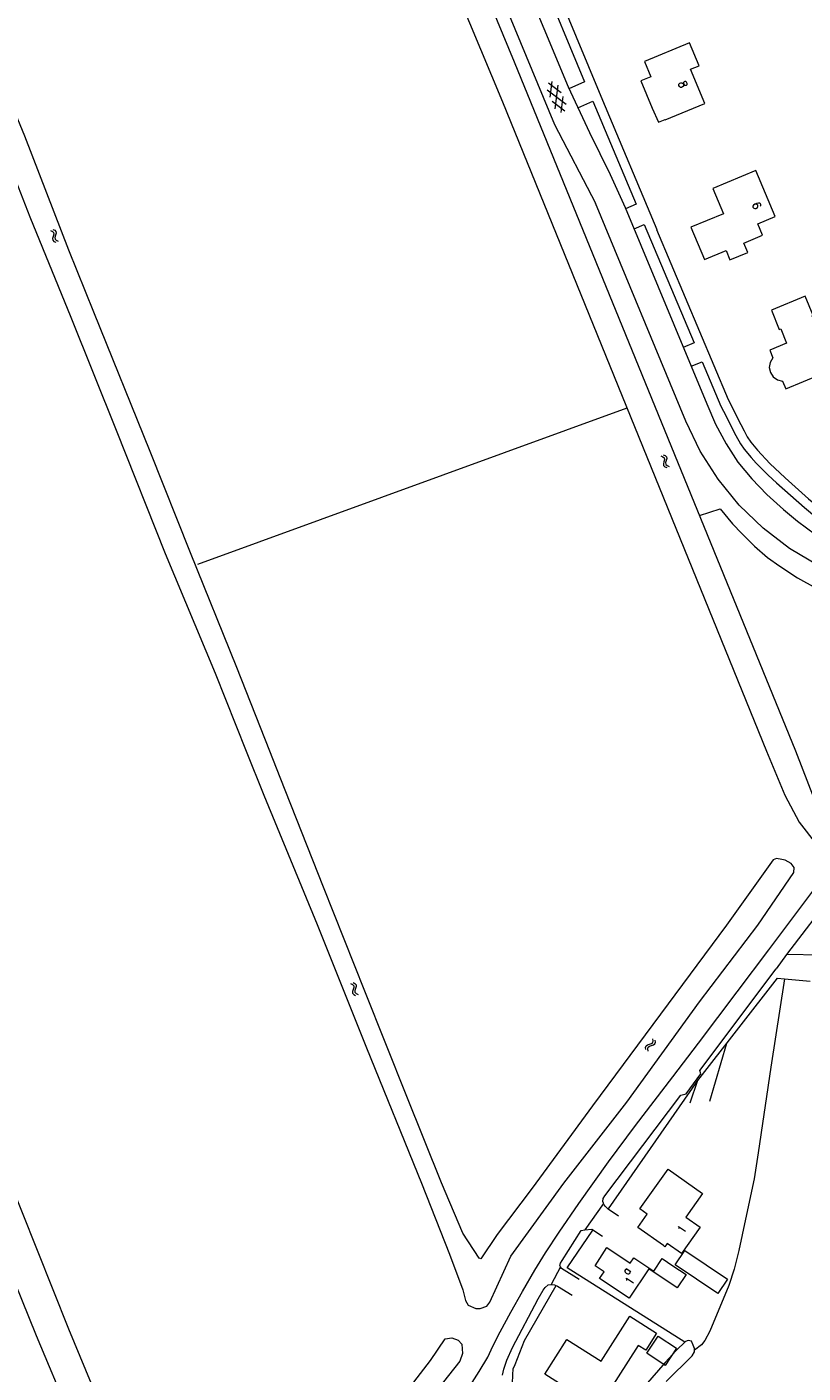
# Model space of a CAD drawing. Header units: metres. Extents: x 189705 to 199106, y 581686 to 588448.
# Tile 169 of 256: x 194347 to 194497, y 583380 to 583639. Entities that reach past the tile are written whole.
import ezdxf

# ---------------------------------------------------------------- set-up
doc = ezdxf.new("R2010")
doc.units = ezdxf.units.M
doc.layers.add('B-WA-OG-GBKN-G', color=7, linetype='Continuous', lineweight=18)
doc.styles.add('Style-STANDARD', font='STANDARD.shx')

msp = doc.modelspace()

# ---------------------------------------------------------------- linework, layer by layer
at = {"layer": 'B-WA-OG-GBKN-G'}
for p, q in [((194447.78, 583628.701), (194450.217, 583626.866)), ((194448.102, 583625.968), (194448.473, 583628.996)), ((194447.493, 583627.4), (194451.166, 583624.634)), ((194449.05, 583623.735), (194449.609, 583628.297)), ((194450.184, 583623.04), (194450.555, 583626.071)), ((194448.44, 583625.171), (194450.876, 583623.334)), ((194351.847, 583600.281), (194352.216, 583600.108)), ((194352.216, 583600.108), (194352.443, 583599.871)), ((194352.299, 583600.487), (194352.669, 583600.317)), ((194352.669, 583600.317), (194352.897, 583600.082)), ((194352.897, 583600.082), (194352.931, 583599.745)), ((194352.37, 583599.145), (194352.258, 583598.753)), ((194352.258, 583598.753), (194352.289, 583598.425)), ((194352.289, 583598.425), (194352.522, 583598.182)), ((194352.476, 583599.546), (194352.37, 583599.145)), ((194352.443, 583599.871), (194352.476, 583599.546)), ((194352.522, 583598.182), (194352.893, 583598.01)), ((194352.821, 583599.353), (194352.712, 583598.96)), ((194352.712, 583598.96), (194352.742, 583598.632)), ((194352.742, 583598.632), (194352.974, 583598.388)), ((194352.931, 583599.745), (194352.821, 583599.353)), ((194352.974, 583598.388), (194353.345, 583598.216)), ((194469.424, 583556.863), (194469.798, 583556.7)), ((194469.798, 583556.7), (194470.031, 583556.469)), ((194469.871, 583557.081), (194470.245, 583556.921)), ((194470.073, 583556.145), (194469.977, 583555.742)), ((194470.031, 583556.469), (194470.073, 583556.145)), ((194470.245, 583556.921), (194470.479, 583556.692)), ((194470.422, 583555.962), (194470.323, 583555.565)), ((194470.522, 583556.356), (194470.422, 583555.962)), ((194470.479, 583556.692), (194470.522, 583556.356)), ((194469.977, 583555.742), (194469.875, 583555.347)), ((194469.875, 583555.347), (194469.914, 583555.02)), ((194469.914, 583555.02), (194470.154, 583554.783)), ((194470.154, 583554.783), (194470.529, 583554.621)), ((194470.323, 583555.565), (194470.362, 583555.239)), ((194470.362, 583555.239), (194470.6, 583555.001)), ((194470.6, 583555.001), (194470.976, 583554.839)), ((194409.661, 583455.222), (194410.024, 583455.036)), ((194410.024, 583455.036), (194410.242, 583454.79)), ((194410.121, 583455.411), (194410.484, 583455.227)), ((194410.484, 583455.227), (194410.703, 583454.984)), ((194410.703, 583454.984), (194410.725, 583454.646)), ((194410.142, 583454.068), (194410.016, 583453.68)), ((194410.016, 583453.68), (194410.034, 583453.351)), ((194410.034, 583453.351), (194410.258, 583453.1)), ((194410.263, 583454.465), (194410.142, 583454.068)), ((194410.242, 583454.79), (194410.263, 583454.465)), ((194410.258, 583453.1), (194410.622, 583452.914)), ((194410.6, 583454.259), (194410.477, 583453.87)), ((194410.477, 583453.87), (194410.495, 583453.541)), ((194410.495, 583453.541), (194410.717, 583453.289)), ((194410.725, 583454.646), (194410.6, 583454.259)), ((194410.717, 583453.289), (194411.082, 583453.103)), ((194467.925, 583444.204), (194467.871, 583444.61)), ((194466.461, 583442.912), (194466.537, 583443.23)), ((194466.517, 583442.508), (194466.461, 583442.912)), ((194466.537, 583443.23), (194466.803, 583443.44)), ((194466.803, 583443.44), (194467.193, 583443.557)), ((194466.881, 583442.642), (194466.959, 583442.961)), ((194466.933, 583442.238), (194466.881, 583442.642)), ((194466.959, 583442.961), (194467.215, 583443.163)), ((194467.193, 583443.557), (194467.583, 583443.676)), ((194467.215, 583443.163), (194467.61, 583443.288)), ((194467.583, 583443.676), (194467.843, 583443.878)), ((194467.61, 583443.288), (194468.001, 583443.405)), ((194467.843, 583443.878), (194467.925, 583444.204)), ((194468.001, 583443.405), (194468.262, 583443.606)), ((194468.262, 583443.606), (194468.341, 583443.934)), ((194468.341, 583443.934), (194468.287, 583444.339))]:
    msp.add_line(p, q, dxfattribs=at)
at = {"layer": 'B-WA-OG-GBKN-G', "flags": 128}
for points in [[(194495.411, 583500), (194441.189, 583632.702), (194393.861, 583747.075), (194350.299, 583849.341), (194350.006, 583850.032)], [(194346.808, 583848.686), (194347.047, 583847.793), (194398.36, 583722.248), (194438.93, 583625.038), (194489.729, 583500)], [(194388.138, 583767.377), (194448.907, 583620.702), (194456.791, 583605.577)], [(194435.084, 583680.879), (194450.387, 583644.092), (194458.155, 583625.394)], [(194432.458, 583673.759), (194451.549, 583627.923), (194455.657, 583619.149), (194459.666, 583611.059), (194462.532, 583604.73), (194478.223, 583566.925)], [(194355.41, 583596.491), (194346.936, 583618.445), (194339.472, 583636.39), (194330.611, 583657.929), (194329.784, 583658.188), (194328.84, 583657.981), (194327.805, 583657.476), (194327.34, 583656.597), (194327.457, 583655.692), (194333.058, 583641.522), (194340.199, 583622.568), (194347.896, 583602.916), (194355.761, 583583.575), (194364.48, 583561.828), (194373.936, 583538.052), (194383.561, 583515.013), (194389.556, 583500)], [(194442.833, 583648.88), (194445.878, 583650.174), (194454.7, 583628.918), (194451.677, 583627.597)], [(194470.226, 583621.616), (194477.838, 583624.761), (194475.105, 583631.328), (194476.777, 583632.024), (194474.935, 583636.449), (194466.262, 583632.839), (194467.472, 583629.876), (194465.537, 583629.085), (194467.732, 583623.824), (194468.937, 583621.146), (194470.199, 583621.679)], [(194453.391, 583623.886), (194456.295, 583625.169), (194464.623, 583605.344), (194462.61, 583604.444)], [(194458.154, 583625.395), (194468.596, 583600.503)], [(194475.196, 583600.897), (194477.8, 583594.675), (194481.968, 583596.411), (194482.711, 583594.626), (194486.127, 583596.062), (194485.372, 583597.842), (194488.979, 583599.371), (194488.06, 583601.556), (194491.425, 583602.972), (194487.697, 583611.832), (194479.409, 583608.345), (194481.438, 583603.523), (194475.196, 583600.897)], [(194474.19, 583563.534), (194456.791, 583605.577)], [(194464.259, 583600.578), (194466.213, 583601.409), (194475.84, 583578.633), (194473.706, 583577.742)], [(194468.587, 583600.5), (194482.348, 583567.748), (194484.785, 583562.925), (194485.419, 583561.684), (194486.049, 583560.531), (194486.749, 583559.483), (194487.989, 583557.95), (194490.385, 583555.388), (194493.331, 583552.64), (194497.851, 583548.615), (194500.323, 583546.554)], [(194394.094, 583500), (194387.737, 583516.139), (194378.85, 583538.169), (194371.023, 583557.718), (194360.202, 583584.569), (194355.41, 583596.491)], [(194501.824, 583578.455), (194500.592, 583581.438), (194499.667, 583581.056), (194498.522, 583583.83), (194498.706, 583583.906), (194497.171, 583587.623), (194490.682, 583584.913), (194492.196, 583581.21), (194492.473, 583581.325), (194493.621, 583578.554), (194490.379, 583577.211), (194490.962, 583575.742), (194490.469, 583574.862), (194490.279, 583573.868), (194490.481, 583572.914), (194491.03, 583572.072), (194491.849, 583571.491), (194492.82, 583571.238), (194493.457, 583569.81), (194503.655, 583574.023), (194503.575, 583574.217)], [(194475.206, 583574.145), (194477.335, 583575.007), (194480.959, 583566.464), (194481.439, 583565.5), (194483.861, 583560.764), (194484.74, 583559.19), (194485.446, 583558.144), (194486.763, 583556.566), (194487.779, 583555.434), (194490.09, 583553.135), (194491.679, 583551.689), (194497.088, 583546.921), (194499.44, 583544.904)], [(194478.227, 583566.916), (194479.947, 583562.985), (194481.952, 583559.192)], [(194380.257, 583536.036), (194462.89, 583566.155)], [(194524.378, 583529.63), (194517.981, 583530.067), (194511.679, 583531.247), (194505.557, 583533.154), (194499.699, 583535.762), (194494.185, 583539.035), (194489.091, 583542.928), (194484.485, 583547.389), (194480.431, 583552.356), (194476.984, 583557.763), (194474.19, 583563.534)], [(194481.952, 583559.192), (194484.251, 583555.682), (194486.886, 583552.416), (194489.829, 583549.426)], [(194489.829, 583549.426), (194493.024, 583546.529), (194495.739, 583544.283)], [(194476.864, 583545.378), (194480.798, 583546.69), (194483.19, 583543.805), (194484.988, 583541.895), (194487.414, 583539.492), (194489.945, 583537.316), (194492.281, 583535.651), (194495.725, 583533.409), (194499.275, 583531.395)], [(194495.739, 583544.283), (194499.179, 583541.736), (194502.913, 583539.645)], [(194370.313, 583339.386), (194370.003, 583340.162), (194366.937, 583344.92), (194362.255, 583356.077), (194355.515, 583372.251), (194349.177, 583387.391), (194342.191, 583404.716), (194335.309, 583421.872), (194326.577, 583443.541), (194319.437, 583461.37), (194312.787, 583478.371), (194304.935, 583498.708), (194304.428, 583500)], [(194389.556, 583500), (194392.952, 583491.495), (194403.236, 583466.594), (194412.744, 583442.857), (194423.326, 583416.754), (194428.708, 583403.101), (194431.243, 583396.236), (194431.761, 583394.154), (194432.317, 583393.301), (194433.765, 583392.642), (194434.58, 583392.655), (194435.873, 583393.12), (194436.441, 583393.832), (194440.538, 583402.689), (194450.712, 583416.798), (194462.824, 583432.368), (194476.862, 583451.701), (194488.095, 583466.507), (194494.985, 583476.633), (194495.049, 583477.577), (194494.506, 583478.339), (194493.355, 583478.973), (194492.683, 583479.141), (194491.661, 583479.309), (194491.015, 583479.076), (194482.018, 583466.48), (194469.298, 583449.346), (194456.256, 583431.655), (194444.635, 583415.814), (194437.861, 583406.865), (194434.707, 583402.184), (194434.41, 583402.365), (194431.293, 583407.161), (194427.179, 583416.858), (194420.478, 583433.497)], [(194420.478, 583433.497), (194412.367, 583453.744), (194404.412, 583473.822), (194396.094, 583494.922), (194394.094, 583500)], [(194432.6, 583377.706), (194434.379, 583380.494), (194436.082, 583383.283), (194437.035, 583385.4), (194438.483, 583388.169), (194440.484, 583391.944), (194442.767, 583395.892), (194445.104, 583400.042), (194447.172, 583403.358), (194449.837, 583407.324), (194453.623, 583412.896), (194459.309, 583420.897), (194464.519, 583427.891), (194471.73, 583437.288), (194476.626, 583443.754), (194484.074, 583453.629), (194490.169, 583461.75), (194518.884, 583500)], [(194489.729, 583500), (194493.279, 583491.503), (194496.03, 583486.293), (194499.356, 583481.987), (194499.829, 583481.419), (194500.23, 583481.107), (194500.558, 583480.999), (194500.964, 583480.966), (194501.322, 583481.112), (194501.863, 583481.483), (194502.514, 583482.361), (194511.036, 583493.969), (194515.772, 583500)], [(194512.766, 583500), (194509.954, 583495.946), (194503.637, 583488.185), (194502.886, 583487.411), (194502.114, 583486.866), (194501.224, 583486.857), (194500.797, 583487.12), (194500.4, 583487.661), (194499.984, 583488.532), (194498.982, 583490.711), (194495.411, 583500)], [(194502.654, 583472.648), (194493.603, 583460.856)], [(194493.603, 583460.856), (194491.601, 583458.089)], [(194500.077, 583460.694), (194493.603, 583460.856)], [(194458.35, 583412.884), (194458.325, 583412.936), (194458.255, 583413.267), (194458.315, 583413.8), (194458.631, 583414.353), (194473.215, 583433.728), (194474.287, 583433.987), (194477.127, 583437.848), (194476.885, 583438.488), (194491.601, 583458.089)], [(194459.296, 583411.85), (194476.494, 583436.564), (194491.873, 583456.28), (194493.192, 583456.156)], [(194493.192, 583456.156), (194490.568, 583439.124), (194488.156, 583422.598), (194487.353, 583417.606), (194485.687, 583409.835), (194484.382, 583403.836), (194483.503, 583400.193), (194482.506, 583397.085), (194478.812, 583388.259), (194477.84, 583386.498), (194477.214, 583385.62), (194475.888, 583384.631)], [(194493.192, 583456.156), (194498.118, 583455.696)], [(194478.81, 583432.582), (194482.088, 583443.735)], [(194475.069, 583432.27), (194476.541, 583436.624)], [(194343.249, 583419.003), (194355.344, 583388.737), (194367.31, 583359.75)], [(194470.823, 583419.481), (194477.441, 583414.769), (194474.217, 583410.241), (194476.98, 583408.274), (194473.369, 583403.203), (194470.607, 583405.17), (194470.163, 583404.546), (194469.878, 583404.749), (194464.946, 583408.26), (194466.78, 583410.836), (194465.346, 583411.857)], [(194465.346, 583411.857), (194470.823, 583419.481)], [(194458.35, 583412.884), (194454.763, 583407.774)], [(194461.252, 583410.416), (194459.269, 583411.774), (194458.67, 583412.37), (194458.472, 583412.628), (194458.35, 583412.884)], [(194450.073, 583400.646), (194449.922, 583400.893), (194450.083, 583401.347), (194450.398, 583401.9), (194454.036, 583407.678), (194454.763, 583407.774)], [(194473.992, 583386.137), (194451.338, 583400.46), (194456.319, 583407.754)], [(194454.763, 583407.774), (194456.074, 583407.945), (194458.183, 583406.559)], [(194456.768, 583400.865), (194459.008, 583404.373)], [(194459.008, 583404.373), (194463.479, 583401.377), (194464.164, 583402.4), (194468.039, 583399.803), (194469.681, 583402.252), (194471.719, 583400.886), (194474.25, 583399.19), (194472.529, 583396.623), (194467.062, 583400.287), (194463.275, 583394.637), (194457.608, 583398.435), (194458.471, 583399.723), (194456.768, 583400.865)], [(194474.033, 583403.804), (194482.217, 583398.302), (194480.353, 583395.53), (194472.169, 583401.032), (194474.033, 583403.804)], [(194450.073, 583400.646), (194448.26, 583397.271)], [(194450.079, 583400.657), (194450.073, 583400.646)], [(194453.685, 583398.23), (194450.268, 583400.327), (194450.073, 583400.646)], [(194438.871, 583379.802), (194439.173, 583380.932), (194439.73, 583382.682), (194440.817, 583385.152), (194445.765, 583394.515), (194446.736, 583396.149), (194447.101, 583396.675), (194447.694, 583397.173), (194448.26, 583397.271)], [(194441.36, 583372.232), (194441.041, 583373.788), (194440.829, 583374.681), (194440.711, 583375.217), (194440.748, 583375.852), (194440.841, 583378.163), (194440.923, 583379.839), (194440.97, 583381.007), (194441.341, 583381.864), (194443.153, 583386.456), (194449.219, 583397.075)], [(194448.26, 583397.271), (194448.357, 583397.287), (194448.89, 583397.227), (194449.52, 583396.935), (194452.308, 583395.181)], [(194451.284, 583386.676), (194457.873, 583382.482), (194463.396, 583391.159), (194468.565, 583387.87), (194466.496, 583384.62), (194465.056, 583385.537), (194457.347, 583373.427), (194447.031, 583379.993), (194451.284, 583386.676)], [(194421.857, 583378.419), (194425.037, 583382.621), (194427.881, 583386.772), (194429.122, 583386.98), (194430.337, 583386.566), (194431.062, 583385.765), (194431.23, 583383.954), (194430.7, 583382.493), (194424.159, 583374.217)], [(194470.428, 583378.605), (194475.422, 583383.518), (194475.868, 583384.298), (194475.905, 583384.933), (194475.611, 583385.548), (194475.296, 583386.342), (194474.688, 583386.48), (194474.151, 583386.287), (194472.316, 583384.567), (194470.241, 583382.268), (194464.245, 583375.39)], [(194470.223, 583381.688), (194466.697, 583384.04), (194468.886, 583387.322), (194472.412, 583384.97), (194470.223, 583381.688)]]:
    msp.add_lwpolyline(points, dxfattribs=at)

# ---------------------------------------------------------------- texts
at = {"layer": 'B-WA-OG-GBKN-G', "style": 'Style-STANDARD'}
for s, rotation, p in [('8', 292.589, (194472.679, 583628.698)), ('6', 292.82254, (194486.899, 583605.346)), ('1', 54.11589, (194473.716, 583406.957)), ('a', 56.16697, (194463.1, 583398.957)), ('1', 56.16697, (194463.732, 583397.005))]:
    msp.add_text(s, height=1.6, rotation=rotation, dxfattribs=at).set_placement(p)

doc.saveas('drawing.dxf')
